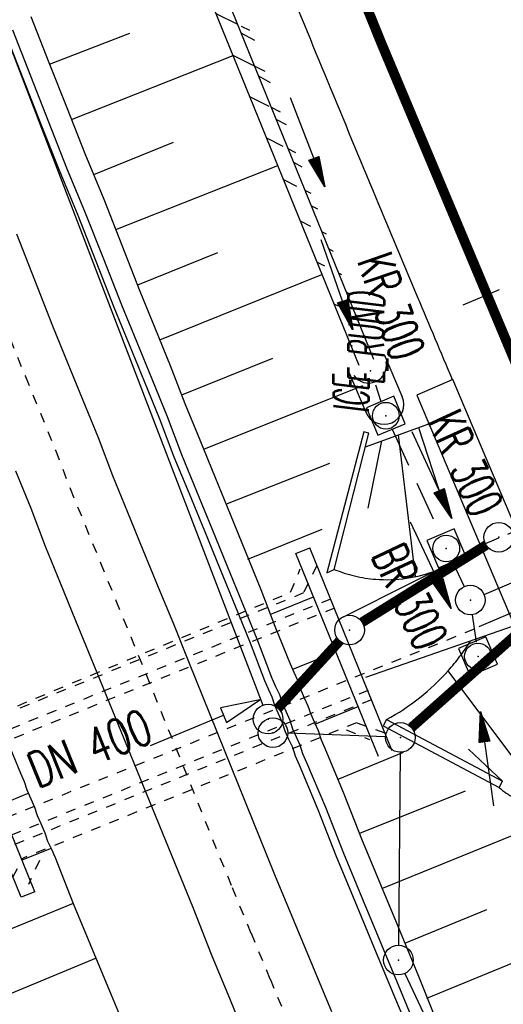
# Model space of a CAD drawing. Extents: x 447882 to 448688, y 437766 to 439043.
# Tile 53 of 121: x 448230 to 448255, y 438359 to 438409. Entities that reach past the tile are written whole.
import ezdxf
from ezdxf.enums import TextEntityAlignment as Align

# ---------------------------------------------------------------- set-up
doc = ezdxf.new("R2010")
doc.units = 0
doc.header["$LTSCALE"] = 2
doc.header["$MEASUREMENT"] = 0
for name, pattern in [('ACAD_ISO03W100', [0.5, 0.25, -0.25]), ('ACAD_ISO10W100W', [0.5, 0.25, -0.25]), ('AUSGEZOGEN', [0]), ('GESTRICH-X2', [1.5, 1, -0.5]), ('GESTRICHELT', [0.75, 0.5, -0.25]), ('PUNKTX2', [0.5, 0.25, -0.25]), ('STRICHLINIEX2', [0.5, 0.25, -0.25])]:
    doc.linetypes.add(name, pattern=pattern)
doc.layers.get('0').update_dxf_attribs({"linetype": 'AUSGEZOGEN'})
for name, color, linetype in [('211-GRENZL', 8, 'AUSGEZOGEN'), ('211-GRENZL-BAB', 7, 'AUSGEZOGEN'), ('211-GRENZP', 8, 'AUSGEZOGEN'), ('211-GRENZP-BAB', 7, 'AUSGEZOGEN'), ('ANMERKUNG', 7, 'CONTINUOUS'), ('BAUWOTOP', 250, 'AUSGEZOGEN'), ('BAUWUTOP', 250, 'GESTRICHELT'), ('BOESCHG', 250, 'AUSGEZOGEN'), ('DB-Bahnachse', 7, 'CONTINUOUS'), ('DB-Boeschungen', 15, 'CONTINUOUS'), ('DB-Gleisachsen', 7, 'CONTINUOUS'), ('DB-Ingenieurbauwerke', 15, 'CONTINUOUS'), ('DB-Kabelanalagen', 15, 'CONTINUOUS'), ('DB-Wegdurchlässe', 15, 'CONTINUOUS'), ('DURCHL', 200, 'GESTRICH-X2'), ('FBRTOP', 250, 'AUSGEZOGEN'), ('KANAL', 7, 'GESTRICH-X2'), ('MULDE', 250, 'AUSGEZOGEN'), ('PFEIL', 7, 'CONTINUOUS'), ('PFEILTOP', 200, 'AUSGEZOGEN'), ('Rinne', 200, 'CONTINUOUS'), ('SCHLITZRINNE', 200, 'AUSGEZOGEN'), ('SCHSYMBOL', 200, 'AUSGEZOGEN'), ('STRASSE', 250, 'AUSGEZOGEN'), ('TEXTO', 4, 'CONTINUOUS')]:
    doc.layers.add(name, color=color, linetype=linetype)
doc.styles.add('ROMANS', font='romans.shx', dxfattribs={"width": 0.8})

# ---------------------------------------------------------------- blocks, each defined once
blk = doc.blocks.new('20')
blk.add_lwpolyline([(-0.754, -0.751), (0.754, -0.751), (0.754, 0.75), (-0.754, 0.75)], close=True)
blk.add_circle((0, 0), 0.676)
blk.add_point((0, 0))
blk = doc.blocks.new('42')
at = {"color": 0}
blk.add_arc((-0.025, -0.311), 0.91, 12.5363, 167.4637, dxfattribs=at)
blk.add_point((0, 0), dxfattribs=at)
blk = doc.blocks.new('GST')
at = {"color": 0}
blk.add_circle((0, 0), 0.75, dxfattribs=at)
blk.add_point((0, 0), dxfattribs=at)
blk = doc.blocks.new('10')
blk.add_blockref('GST', (0, 0))
blk = doc.blocks.new('PFEIL2')
at = {"color": 0}
for p, q in [((0.88, 0.002), (-2.401, -0.012)), ((0.881, -0.271), (0.879, 0.276)), ((0.879, 0.276), (2.429, 0.009)), ((0.911, 0.27), (0.879, 0.265)), ((0.965, 0.261), (0.879, 0.246)), ((1.019, 0.252), (0.879, 0.228)), ((1.073, 0.242), (0.879, 0.209)), ((1.127, 0.233), (0.879, 0.191)), ((1.181, 0.224), (0.879, 0.172)), ((1.235, 0.214), (0.879, 0.154)), ((1.289, 0.205), (0.879, 0.135)), ((1.343, 0.196), (0.879, 0.117)), ((1.397, 0.187), (0.879, 0.098)), ((1.451, 0.177), (0.879, 0.08)), ((1.505, 0.168), (0.879, 0.061)), ((1.559, 0.159), (0.88, 0.043)), ((1.613, 0.149), (0.88, 0.024)), ((1.668, 0.14), (0.88, 0.006)), ((1.722, 0.131), (0.88, -0.013)), ((1.776, 0.121), (0.88, -0.031)), ((1.83, 0.112), (0.88, -0.05)), ((1.884, 0.103), (0.88, -0.068)), ((1.938, 0.094), (0.88, -0.087)), ((1.992, 0.084), (0.88, -0.105)), ((2.046, 0.075), (0.88, -0.124)), ((2.1, 0.066), (0.88, -0.142)), ((2.154, 0.056), (0.88, -0.161)), ((2.208, 0.047), (0.88, -0.179)), ((2.262, 0.038), (0.881, -0.198)), ((2.316, 0.029), (0.881, -0.216)), ((2.37, 0.019), (0.881, -0.235)), ((2.424, 0.01), (0.881, -0.253)), ((2.429, 0.009), (0.881, -0.271))]:
    blk.add_line(p, q, dxfattribs=at)

msp = doc.modelspace()

# ---------------------------------------------------------------- hatches: boundary and pattern name
at = {"layer": 'PFEILTOP'}
h = msp.add_hatch(dxfattribs=at)
h.set_pattern_fill('_USER', color=256, scale=1.5, angle=45, style=0, pattern_type=0)
h.set_pattern_definition([(331.5615, (448173.417, 438603.3522), (0.714322, 1.318994), [])])
edge = h.paths.add_edge_path()
edge.add_line((448171.869, 438608.605), (448175.29, 438596.997))
edge.add_line((448175.29, 438596.997), (448178.58, 438586.042))
edge.add_line((448178.58, 438586.042), (448181.938, 438574.654))
edge.add_line((448181.938, 438574.654), (448181.823, 438569.54))
edge.add_line((448181.823, 438569.54), (448186.54, 438555.869))
edge.add_line((448186.54, 438555.869), (448199.654, 438516.778))
edge.add_line((448199.654, 438516.778), (448214.2, 438477.7))
edge.add_line((448214.2, 438477.7), (448232.14, 438430.591))
edge.add_line((448232.14, 438430.591), (448248.056, 438391.391))
edge.add_line((448171.101, 438608.379), (448171.869, 438608.605))
edge.add_line((448171.101, 438608.379), (448174.524, 438596.769))
edge.add_line((448174.524, 438596.769), (448177.814, 438585.814))
edge.add_line((448177.814, 438585.814), (448181.136, 438574.548))
edge.add_line((448181.136, 438574.548), (448181.062, 438571.298))
h = msp.add_hatch(dxfattribs=at)
h.set_pattern_fill('_USER', color=256, scale=1.5, angle=45, style=0, pattern_type=0)
h.set_pattern_definition([(333.5461, (448188.4438, 438550.1932), (0.668216, 1.34294), [])])
edge = h.paths.add_edge_path()
edge.add_line((448171.869, 438608.605), (448175.29, 438596.997))
edge.add_line((448175.29, 438596.997), (448178.58, 438586.042))
edge.add_line((448178.58, 438586.042), (448181.938, 438574.654))
edge.add_line((448181.938, 438574.654), (448181.823, 438569.54))
edge.add_line((448181.823, 438569.54), (448186.54, 438555.869))
edge.add_line((448186.54, 438555.869), (448199.654, 438516.778))
edge.add_line((448199.654, 438516.778), (448214.2, 438477.7))
edge.add_line((448214.2, 438477.7), (448232.14, 438430.591))
edge.add_line((448232.14, 438430.591), (448248.056, 438391.391))
edge.add_line((448181.053, 438569.316), (448185.782, 438555.611))
edge.add_line((448185.782, 438555.611), (448198.9, 438516.512))
edge.add_line((448198.9, 438516.512), (448213.452, 438477.418))
edge.add_line((448213.452, 438477.418), (448231.396, 438430.299))
edge.add_line((448231.396, 438430.299), (448247.314, 438391.091))
at = {"layer": 'SCHLITZRINNE'}
h = msp.add_hatch(dxfattribs=at)
h.set_pattern_fill('_USER', color=256, scale=1.5, angle=45, style=0, pattern_type=0)
h.set_pattern_definition([(324.8574, (448134.7023, 438851.6164), (0.86342, 1.226583), [])])
edge = h.paths.add_edge_path()
edge.add_line((448125.443, 438906.454), (448125.936, 438906.533))
edge.add_line((448125.936, 438906.533), (448126.04, 438905.88))
edge.add_arc((261507.524, 409202.339), 188967.645, 9.03995391, 9.04374407, ccw=False)
edge.add_line((448128.005, 438893.535), (448131.933, 438868.846))
edge.add_line((448131.933, 438868.846), (448133.254, 438860.539))
edge.add_arc((449371.197, 439057.494), 1253.513, 189.039943, 189.277818)
edge.add_arc((454072.816, 439825.545), 6017.453, 189.2778182, 189.3863877)
edge.add_arc((449284.377, 439033.993), 1164.031, 189.386388, 189.87641)
edge.add_arc((450764.431, 439291.676), 2666.349, 189.87641, 190.200181)
edge.add_arc((449881.193, 439132.753), 1768.927, 190.200181, 190.588964)
edge.add_arc((450188.848, 439190.268), 2081.912, 190.588964, 190.947332)
edge.add_arc((450096.336, 439172.374), 1987.685, 190.947332, 191.307685)
edge.add_arc((450103.529, 439173.812), 1995.02, 191.307685, 191.667375)
edge.add_arc((450113.912, 439175.956), 2005.623, 191.667375, 192.024165)
edge.add_arc((450128.354, 439179.032), 2020.389, 192.024165, 192.37965)
edge.add_arc((450121.636, 439177.558), 2013.511, 192.37965, 192.73712)
edge.add_arc((450090.705, 439170.566), 1981.8, 192.73712, 193.097438)
edge.add_arc((450089.716, 439170.336), 1980.784, 193.097438, 193.45758)
edge.add_arc((450128.145, 439179.532), 2020.298, 193.45758, 193.814181)
edge.add_arc((450131.046, 439180.245), 2023.285, 193.814181, 194.170205)
edge.add_arc((450093.866, 439170.858), 1984.938, 194.170205, 194.529652)
edge.add_arc((450094.254, 439170.958), 1985.339, 194.529652, 194.889491)
edge.add_arc((450121.506, 439178.204), 2013.538, 194.889491, 195.246802)
edge.add_arc((450124.649, 439179.061), 2016.795, 195.246802, 195.602873)
edge.add_arc((450111.382, 439175.356), 2003.021, 195.602873, 195.960167)
edge.add_arc((450101.557, 439172.546), 1992.802, 195.960167, 196.3197)
edge.add_arc((450106.363, 439173.953), 1997.81, 196.3197, 196.678782)
edge.add_arc((450107.837, 439174.395), 1999.349, 196.678782, 197.03752)
edge.add_arc((450104.436, 439173.352), 1995.791, 197.03752, 197.396578)
edge.add_arc((450113.998, 439176.348), 2005.812, 197.396578, 197.753665)
edge.add_arc((450121.006, 439178.592), 2013.17, 197.753665, 198.110098)
edge.add_arc((450117.03, 439177.292), 2008.988, 198.110098, 198.467563)
edge.add_arc((450103.872, 439172.898), 1995.115, 198.467563, 198.826268)
edge.add_arc((450099.455, 439171.391), 1990.448, 198.826268, 199.185784)
edge.add_arc((450113.542, 439176.293), 2005.364, 199.185784, 199.54396)
edge.add_arc((450116.79, 439177.446), 2008.81, 199.54396, 199.90126)
edge.add_arc((450108.06, 439174.286), 1999.526, 199.90126, 200.259389)
edge.add_arc((450108.407, 439174.414), 1999.896, 200.259389, 200.617742)
edge.add_arc((450110.76, 439175.299), 2002.409, 200.617742, 200.975871)
edge.add_arc((450111.887, 439175.731), 2003.616, 200.975871, 201.333691)
edge.add_arc((450111.742, 439175.674), 2003.46, 201.333691, 201.691524)
edge.add_arc((450110.583, 439175.213), 2002.213, 201.691524, 202.04953)
edge.add_arc((450111.609, 439175.629), 2003.32, 202.04953, 202.407437)
edge.add_arc((450109.603, 439174.802), 2001.151, 202.407437, 202.765839)
edge.add_arc((450106.414, 439173.464), 1997.693, 202.765839, 203.100071)
edge.add_line((448125.443, 438906.454), (448125.547, 438905.801))
edge.add_arc((261507.369, 409202.315), 188967.302, 9.03995391, 9.04374407, ccw=False)
edge.add_line((448127.511, 438893.456), (448131.439, 438868.767))
edge.add_line((448131.439, 438868.767), (448132.715, 438860.746))
h = msp.add_hatch(dxfattribs=at)
h.set_pattern_fill('_USER', color=256, scale=1.5, angle=45, style=0, pattern_type=0)
h.set_pattern_definition([(326.72764, (448148.0771, 438778.445), (0.822929, 1.254108), [])])
edge = h.paths.add_edge_path()
edge.add_line((448125.936, 438906.533), (448126.04, 438905.88))
edge.add_arc((261507.524, 409202.339), 188967.645, 9.03995391, 9.04374407, ccw=False)
edge.add_line((448128.005, 438893.535), (448131.933, 438868.846))
edge.add_line((448131.933, 438868.846), (448133.254, 438860.539))
edge.add_arc((449371.197, 439057.494), 1253.513, 189.039943, 189.277818)
edge.add_arc((454072.816, 439825.545), 6017.453, 189.2778182, 189.3863877)
edge.add_arc((449284.377, 439033.993), 1164.031, 189.386388, 189.87641)
edge.add_arc((450764.431, 439291.676), 2666.349, 189.87641, 190.200181)
edge.add_arc((449881.193, 439132.753), 1768.927, 190.200181, 190.588964)
edge.add_arc((450188.848, 439190.268), 2081.912, 190.588964, 190.947332)
edge.add_arc((450096.336, 439172.374), 1987.685, 190.947332, 191.307685)
edge.add_arc((450103.529, 439173.812), 1995.02, 191.307685, 191.667375)
edge.add_arc((450113.912, 439175.956), 2005.623, 191.667375, 192.024165)
edge.add_arc((450128.354, 439179.032), 2020.389, 192.024165, 192.37965)
edge.add_arc((450121.636, 439177.558), 2013.511, 192.37965, 192.73712)
edge.add_arc((450090.705, 439170.566), 1981.8, 192.73712, 193.097438)
edge.add_arc((450089.716, 439170.336), 1980.784, 193.097438, 193.45758)
edge.add_arc((450128.145, 439179.532), 2020.298, 193.45758, 193.814181)
edge.add_arc((450131.046, 439180.245), 2023.285, 193.814181, 194.170205)
edge.add_arc((450093.866, 439170.858), 1984.938, 194.170205, 194.529652)
edge.add_arc((450094.254, 439170.958), 1985.339, 194.529652, 194.889491)
edge.add_arc((450121.506, 439178.204), 2013.538, 194.889491, 195.246802)
edge.add_arc((450124.649, 439179.061), 2016.795, 195.246802, 195.602873)
edge.add_arc((450111.382, 439175.356), 2003.021, 195.602873, 195.960167)
edge.add_arc((450101.557, 439172.546), 1992.802, 195.960167, 196.3197)
edge.add_arc((450106.363, 439173.953), 1997.81, 196.3197, 196.678782)
edge.add_arc((450107.837, 439174.395), 1999.349, 196.678782, 197.03752)
edge.add_arc((450104.436, 439173.352), 1995.791, 197.03752, 197.396578)
edge.add_arc((450113.998, 439176.348), 2005.812, 197.396578, 197.753665)
edge.add_arc((450121.006, 439178.592), 2013.17, 197.753665, 198.110098)
edge.add_arc((450117.03, 439177.292), 2008.988, 198.110098, 198.467563)
edge.add_arc((450103.872, 439172.898), 1995.115, 198.467563, 198.826268)
edge.add_arc((450099.455, 439171.391), 1990.448, 198.826268, 199.185784)
edge.add_arc((450113.542, 439176.293), 2005.364, 199.185784, 199.54396)
edge.add_arc((450116.79, 439177.446), 2008.81, 199.54396, 199.90126)
edge.add_arc((450108.06, 439174.286), 1999.526, 199.90126, 200.259389)
edge.add_arc((450108.407, 439174.414), 1999.896, 200.259389, 200.617742)
edge.add_arc((450110.76, 439175.299), 2002.409, 200.617742, 200.975871)
edge.add_arc((450111.887, 439175.731), 2003.616, 200.975871, 201.333691)
edge.add_arc((450111.742, 439175.674), 2003.46, 201.333691, 201.691524)
edge.add_arc((450110.583, 439175.213), 2002.213, 201.691524, 202.04953)
edge.add_arc((450111.609, 439175.629), 2003.32, 202.04953, 202.407437)
edge.add_arc((450109.603, 439174.802), 2001.151, 202.407437, 202.765839)
edge.add_arc((450106.414, 439173.464), 1997.693, 202.765839, 203.100071)
edge.add_arc((450188.848, 439190.268), 2082.412, 190.799627, 190.947332)
edge.add_arc((450096.336, 439172.374), 1988.185, 190.947332, 191.307685)
edge.add_arc((450103.529, 439173.812), 1995.52, 191.307685, 191.667375)
edge.add_arc((450113.912, 439175.956), 2006.123, 191.667375, 192.024165)
edge.add_arc((450128.354, 439179.032), 2020.889, 192.024165, 192.37965)
edge.add_arc((450121.636, 439177.558), 2014.011, 192.37965, 192.469296)
h = msp.add_hatch(dxfattribs=at)
h.set_pattern_fill('_USER', color=256, scale=1.5, angle=45, style=0, pattern_type=0)
h.set_pattern_definition([(328.16104, (448159.8269, 438724.2048), (0.7913003, 1.274301), [])])
edge = h.paths.add_edge_path()
edge.add_line((448125.936, 438906.533), (448126.04, 438905.88))
edge.add_arc((261507.524, 409202.339), 188967.645, 9.03995391, 9.04374407, ccw=False)
edge.add_line((448128.005, 438893.535), (448131.933, 438868.846))
edge.add_line((448131.933, 438868.846), (448133.254, 438860.539))
edge.add_arc((449371.197, 439057.494), 1253.513, 189.039943, 189.277818)
edge.add_arc((454072.816, 439825.545), 6017.453, 189.2778182, 189.3863877)
edge.add_arc((449284.377, 439033.993), 1164.031, 189.386388, 189.87641)
edge.add_arc((450764.431, 439291.676), 2666.349, 189.87641, 190.200181)
edge.add_arc((449881.193, 439132.753), 1768.927, 190.200181, 190.588964)
edge.add_arc((450188.848, 439190.268), 2081.912, 190.588964, 190.947332)
edge.add_arc((450096.336, 439172.374), 1987.685, 190.947332, 191.307685)
edge.add_arc((450103.529, 439173.812), 1995.02, 191.307685, 191.667375)
edge.add_arc((450113.912, 439175.956), 2005.623, 191.667375, 192.024165)
edge.add_arc((450128.354, 439179.032), 2020.389, 192.024165, 192.37965)
edge.add_arc((450121.636, 439177.558), 2013.511, 192.37965, 192.73712)
edge.add_arc((450090.705, 439170.566), 1981.8, 192.73712, 193.097438)
edge.add_arc((450089.716, 439170.336), 1980.784, 193.097438, 193.45758)
edge.add_arc((450128.145, 439179.532), 2020.298, 193.45758, 193.814181)
edge.add_arc((450131.046, 439180.245), 2023.285, 193.814181, 194.170205)
edge.add_arc((450093.866, 439170.858), 1984.938, 194.170205, 194.529652)
edge.add_arc((450094.254, 439170.958), 1985.339, 194.529652, 194.889491)
edge.add_arc((450121.506, 439178.204), 2013.538, 194.889491, 195.246802)
edge.add_arc((450124.649, 439179.061), 2016.795, 195.246802, 195.602873)
edge.add_arc((450111.382, 439175.356), 2003.021, 195.602873, 195.960167)
edge.add_arc((450101.557, 439172.546), 1992.802, 195.960167, 196.3197)
edge.add_arc((450106.363, 439173.953), 1997.81, 196.3197, 196.678782)
edge.add_arc((450107.837, 439174.395), 1999.349, 196.678782, 197.03752)
edge.add_arc((450104.436, 439173.352), 1995.791, 197.03752, 197.396578)
edge.add_arc((450113.998, 439176.348), 2005.812, 197.396578, 197.753665)
edge.add_arc((450121.006, 439178.592), 2013.17, 197.753665, 198.110098)
edge.add_arc((450117.03, 439177.292), 2008.988, 198.110098, 198.467563)
edge.add_arc((450103.872, 439172.898), 1995.115, 198.467563, 198.826268)
edge.add_arc((450099.455, 439171.391), 1990.448, 198.826268, 199.185784)
edge.add_arc((450113.542, 439176.293), 2005.364, 199.185784, 199.54396)
edge.add_arc((450116.79, 439177.446), 2008.81, 199.54396, 199.90126)
edge.add_arc((450108.06, 439174.286), 1999.526, 199.90126, 200.259389)
edge.add_arc((450108.407, 439174.414), 1999.896, 200.259389, 200.617742)
edge.add_arc((450110.76, 439175.299), 2002.409, 200.617742, 200.975871)
edge.add_arc((450111.887, 439175.731), 2003.616, 200.975871, 201.333691)
edge.add_arc((450111.742, 439175.674), 2003.46, 201.333691, 201.691524)
edge.add_arc((450110.583, 439175.213), 2002.213, 201.691524, 202.04953)
edge.add_arc((450111.609, 439175.629), 2003.32, 202.04953, 202.407437)
edge.add_arc((450109.603, 439174.802), 2001.151, 202.407437, 202.765839)
edge.add_arc((450106.414, 439173.464), 1997.693, 202.765839, 203.100071)
edge.add_arc((450121.636, 439177.558), 2014.011, 192.51205, 192.73712)
edge.add_arc((450090.705, 439170.566), 1982.3, 192.73712, 193.097438)
edge.add_arc((450089.716, 439170.336), 1981.284, 193.097438, 193.45758)
edge.add_arc((450128.145, 439179.532), 2020.798, 193.45758, 193.814181)
edge.add_arc((450131.046, 439180.245), 2023.785, 193.814181, 194.170205)
edge.add_arc((450093.866, 439170.858), 1985.438, 194.170205, 194.185146)
h = msp.add_hatch(dxfattribs=at)
h.set_pattern_fill('_USER', color=256, scale=1.5, angle=45, style=0, pattern_type=0)
h.set_pattern_definition([(334.92026, (448224.608, 438502.9346), (0.635819, 1.358578), [])])
edge = h.paths.add_edge_path()
edge.add_line((448125.936, 438906.533), (448126.04, 438905.88))
edge.add_arc((261507.524, 409202.339), 188967.645, 9.03995391, 9.04374407, ccw=False)
edge.add_line((448128.005, 438893.535), (448131.933, 438868.846))
edge.add_line((448131.933, 438868.846), (448133.254, 438860.539))
edge.add_arc((449371.197, 439057.494), 1253.513, 189.039943, 189.277818)
edge.add_arc((454072.816, 439825.545), 6017.453, 189.2778182, 189.3863877)
edge.add_arc((449284.377, 439033.993), 1164.031, 189.386388, 189.87641)
edge.add_arc((450764.431, 439291.676), 2666.349, 189.87641, 190.200181)
edge.add_arc((449881.193, 439132.753), 1768.927, 190.200181, 190.588964)
edge.add_arc((450188.848, 439190.268), 2081.912, 190.588964, 190.947332)
edge.add_arc((450096.336, 439172.374), 1987.685, 190.947332, 191.307685)
edge.add_arc((450103.529, 439173.812), 1995.02, 191.307685, 191.667375)
edge.add_arc((450113.912, 439175.956), 2005.623, 191.667375, 192.024165)
edge.add_arc((450128.354, 439179.032), 2020.389, 192.024165, 192.37965)
edge.add_arc((450121.636, 439177.558), 2013.511, 192.37965, 192.73712)
edge.add_arc((450090.705, 439170.566), 1981.8, 192.73712, 193.097438)
edge.add_arc((450089.716, 439170.336), 1980.784, 193.097438, 193.45758)
edge.add_arc((450128.145, 439179.532), 2020.298, 193.45758, 193.814181)
edge.add_arc((450131.046, 439180.245), 2023.285, 193.814181, 194.170205)
edge.add_arc((450093.866, 439170.858), 1984.938, 194.170205, 194.529652)
edge.add_arc((450094.254, 439170.958), 1985.339, 194.529652, 194.889491)
edge.add_arc((450121.506, 439178.204), 2013.538, 194.889491, 195.246802)
edge.add_arc((450124.649, 439179.061), 2016.795, 195.246802, 195.602873)
edge.add_arc((450111.382, 439175.356), 2003.021, 195.602873, 195.960167)
edge.add_arc((450101.557, 439172.546), 1992.802, 195.960167, 196.3197)
edge.add_arc((450106.363, 439173.953), 1997.81, 196.3197, 196.678782)
edge.add_arc((450107.837, 439174.395), 1999.349, 196.678782, 197.03752)
edge.add_arc((450104.436, 439173.352), 1995.791, 197.03752, 197.396578)
edge.add_arc((450113.998, 439176.348), 2005.812, 197.396578, 197.753665)
edge.add_arc((450121.006, 439178.592), 2013.17, 197.753665, 198.110098)
edge.add_arc((450117.03, 439177.292), 2008.988, 198.110098, 198.467563)
edge.add_arc((450103.872, 439172.898), 1995.115, 198.467563, 198.826268)
edge.add_arc((450099.455, 439171.391), 1990.448, 198.826268, 199.185784)
edge.add_arc((450113.542, 439176.293), 2005.364, 199.185784, 199.54396)
edge.add_arc((450116.79, 439177.446), 2008.81, 199.54396, 199.90126)
edge.add_arc((450108.06, 439174.286), 1999.526, 199.90126, 200.259389)
edge.add_arc((450108.407, 439174.414), 1999.896, 200.259389, 200.617742)
edge.add_arc((450110.76, 439175.299), 2002.409, 200.617742, 200.975871)
edge.add_arc((450111.887, 439175.731), 2003.616, 200.975871, 201.333691)
edge.add_arc((450111.742, 439175.674), 2003.46, 201.333691, 201.691524)
edge.add_arc((450110.583, 439175.213), 2002.213, 201.691524, 202.04953)
edge.add_arc((450111.609, 439175.629), 2003.32, 202.04953, 202.407437)
edge.add_arc((450109.603, 439174.802), 2001.151, 202.407437, 202.765839)
edge.add_arc((450106.414, 439173.464), 1997.693, 202.765839, 203.100071)
edge.add_arc((450113.542, 439176.293), 2005.864, 199.384527, 199.54396)
edge.add_arc((450116.79, 439177.446), 2009.31, 199.54396, 199.90126)
edge.add_arc((450108.06, 439174.286), 2000.026, 199.90126, 200.259389)
edge.add_arc((450108.407, 439174.414), 2000.396, 200.259389, 200.617742)
edge.add_arc((450110.76, 439175.299), 2002.909, 200.617742, 200.975871)
edge.add_arc((450111.887, 439175.731), 2004.116, 200.975871, 201.063002)
h = msp.add_hatch(dxfattribs=at)
h.set_pattern_fill('_USER', color=256, scale=1.5, angle=45, style=0, pattern_type=0)
h.set_pattern_definition([(337.95664, (448265.5285, 438397.6318), (0.5629623, 1.39035), [])])
edge = h.paths.add_edge_path()
edge.add_line((448125.936, 438906.533), (448126.04, 438905.88))
edge.add_arc((261507.524, 409202.339), 188967.645, 9.03995391, 9.04374407, ccw=False)
edge.add_line((448128.005, 438893.535), (448131.933, 438868.846))
edge.add_line((448131.933, 438868.846), (448133.254, 438860.539))
edge.add_arc((449371.197, 439057.494), 1253.513, 189.039943, 189.277818)
edge.add_arc((454072.816, 439825.545), 6017.453, 189.2778182, 189.3863877)
edge.add_arc((449284.377, 439033.993), 1164.031, 189.386388, 189.87641)
edge.add_arc((450764.431, 439291.676), 2666.349, 189.87641, 190.200181)
edge.add_arc((449881.193, 439132.753), 1768.927, 190.200181, 190.588964)
edge.add_arc((450188.848, 439190.268), 2081.912, 190.588964, 190.947332)
edge.add_arc((450096.336, 439172.374), 1987.685, 190.947332, 191.307685)
edge.add_arc((450103.529, 439173.812), 1995.02, 191.307685, 191.667375)
edge.add_arc((450113.912, 439175.956), 2005.623, 191.667375, 192.024165)
edge.add_arc((450128.354, 439179.032), 2020.389, 192.024165, 192.37965)
edge.add_arc((450121.636, 439177.558), 2013.511, 192.37965, 192.73712)
edge.add_arc((450090.705, 439170.566), 1981.8, 192.73712, 193.097438)
edge.add_arc((450089.716, 439170.336), 1980.784, 193.097438, 193.45758)
edge.add_arc((450128.145, 439179.532), 2020.298, 193.45758, 193.814181)
edge.add_arc((450131.046, 439180.245), 2023.285, 193.814181, 194.170205)
edge.add_arc((450093.866, 439170.858), 1984.938, 194.170205, 194.529652)
edge.add_arc((450094.254, 439170.958), 1985.339, 194.529652, 194.889491)
edge.add_arc((450121.506, 439178.204), 2013.538, 194.889491, 195.246802)
edge.add_arc((450124.649, 439179.061), 2016.795, 195.246802, 195.602873)
edge.add_arc((450111.382, 439175.356), 2003.021, 195.602873, 195.960167)
edge.add_arc((450101.557, 439172.546), 1992.802, 195.960167, 196.3197)
edge.add_arc((450106.363, 439173.953), 1997.81, 196.3197, 196.678782)
edge.add_arc((450107.837, 439174.395), 1999.349, 196.678782, 197.03752)
edge.add_arc((450104.436, 439173.352), 1995.791, 197.03752, 197.396578)
edge.add_arc((450113.998, 439176.348), 2005.812, 197.396578, 197.753665)
edge.add_arc((450121.006, 439178.592), 2013.17, 197.753665, 198.110098)
edge.add_arc((450117.03, 439177.292), 2008.988, 198.110098, 198.467563)
edge.add_arc((450103.872, 439172.898), 1995.115, 198.467563, 198.826268)
edge.add_arc((450099.455, 439171.391), 1990.448, 198.826268, 199.185784)
edge.add_arc((450113.542, 439176.293), 2005.364, 199.185784, 199.54396)
edge.add_arc((450116.79, 439177.446), 2008.81, 199.54396, 199.90126)
edge.add_arc((450108.06, 439174.286), 1999.526, 199.90126, 200.259389)
edge.add_arc((450108.407, 439174.414), 1999.896, 200.259389, 200.617742)
edge.add_arc((450110.76, 439175.299), 2002.409, 200.617742, 200.975871)
edge.add_arc((450111.887, 439175.731), 2003.616, 200.975871, 201.333691)
edge.add_arc((450111.742, 439175.674), 2003.46, 201.333691, 201.691524)
edge.add_arc((450110.583, 439175.213), 2002.213, 201.691524, 202.04953)
edge.add_arc((450111.609, 439175.629), 2003.32, 202.04953, 202.407437)
edge.add_arc((450109.603, 439174.802), 2001.151, 202.407437, 202.765839)
edge.add_arc((450106.414, 439173.464), 1997.693, 202.765839, 203.100071)
edge.add_arc((450106.414, 439173.464), 1998.193, 202.821848, 203.100071)
edge.add_line((448268.435, 438389.496), (448268.895, 438389.693))

# ---------------------------------------------------------------- linework, layer by layer
at = {"layer": '211-GRENZL'}
msp.add_line((448248.67, 438372.257), (448243.719, 438372.442), dxfattribs=at)
at = {"layer": '211-GRENZL-BAB', "flags": 128}
for points in [[(448226.348, 438415.879), (448242.451, 438373.86)], [(448249.413, 438371.48), (448249.327, 438361.699)], [(448249.639, 438360.271), (448267.86, 438321.539)]]:
    msp.add_lwpolyline(points, dxfattribs=at)
at = {"layer": '211-GRENZL-BAB', "const_width": 0.5, "flags": 128}
for points in [[(448253.763, 438381.973), (448247.487, 438378.067)], [(448255.589, 438377.712), (448249.98, 438372.728)], [(448243.226, 438373.713), (448246.344, 438377.117)]]:
    msp.add_lwpolyline(points, dxfattribs=at)
at = {"layer": 'BAUWOTOP'}
for p, q in [((448252.073, 438390.369), (448250.254, 438389.573)), ((448260.195, 438371.155), (448252.073, 438390.369)), ((448250.254, 438389.573), (448258.351, 438370.374))]:
    msp.add_line(p, q, dxfattribs=at)
at = {"layer": 'BAUWOTOP', "flags": 128}
for points in [[(448247.83, 438387.649), (448247.569, 438387.711), (448245.697, 438380.576), (448246.07, 438380.742), (448247.83, 438387.649)], [(448248.724, 438373.135), (448248.557, 438372.821)], [(448248.724, 438373.135), (448254.595, 438370.008)], [(448248.557, 438372.821), (448254.428, 438369.694)], [(448254.428, 438369.694), (448254.595, 438370.008)]]:
    msp.add_lwpolyline(points, dxfattribs=at)
at = {"layer": 'BAUWUTOP'}
msp.add_line((448253.486, 438381.946), (448288.675, 438396.845), dxfattribs=at)
at = {"layer": 'BOESCHG'}
for p, q in [((448249.302, 438387.552), (448250.177, 438380.374)), ((448250.341, 438387.93), (448251.54, 438384.257)), ((448248.461, 438387.247), (448247.778, 438383.852)), ((448256.302, 438369.635), (448251.838, 438375.608)), ((448254.595, 438370.008), (448252.876, 438371.636))]:
    msp.add_line(p, q, dxfattribs=at)
at = {"layer": 'BOESCHG', "flags": 128}
msp.add_lwpolyline([(448247.653, 438386.953), (448250.866, 438388.121)], dxfattribs=at)
for points in [[(448246.07, 438380.742, 0.038795), (448247.101, 438380.41, 0.038795), (448248.17, 438380.242, 0.056227), (448249.736, 438380.295, 0.056227), (448251.25, 438380.695)], [(448248.724, 438373.135, 0.043207), (448250.388, 438374.237, 0.043207), (448251.838, 438375.608, 0.020458), (448252.437, 438376.34, 0.020458), (448252.975, 438377.119)]]:
    msp.add_lwpolyline(points, format="xyb", dxfattribs=at)
at = {"layer": 'BOESCHG'}
msp.add_arc((448256.61, 438372.065), 3.223, 227.3741, 243.337, dxfattribs=at)
at = {"layer": 'DB-Bahnachse', "linetype": 'ACAD_ISO10W100W'}
for p, q in [((448229.661, 438392.417), (448230.437, 438390.514)), ((448230.437, 438390.514), (448231.197, 438388.658)), ((448231.197, 438388.658), (448231.974, 438386.755)), ((448231.974, 438386.755), (448232.702, 438384.836)), ((448232.702, 438384.836), (448233.463, 438382.98)), ((448233.463, 438382.98), (448234.239, 438381.077)), ((448234.239, 438381.077), (448235.015, 438379.174)), ((448235.015, 438379.174), (448235.775, 438377.318)), ((448235.775, 438377.318), (448236.552, 438375.415)), ((448236.552, 438375.415), (448240.897, 438364.629)), ((448240.897, 438364.629), (448241.859, 438362.314)), ((448241.859, 438362.314), (448242.822, 438359.998)), ((448242.822, 438359.998), (448243.785, 438357.682))]:
    msp.add_line(p, q, dxfattribs=at)
at = {"layer": 'DB-Boeschungen', "linetype": 'Continuous'}
for p, q in [((448230.714, 438408.756), (448231.629, 438406.424)), ((448231.66, 438406.329), (448235.72, 438407.911)), ((448231.629, 438406.424), (448232.544, 438404.093)), ((448232.777, 438403.538), (448240.948, 438406.772)), ((448232.544, 438404.093), (448233.444, 438401.809)), ((448233.894, 438400.746), (448237.939, 438402.376)), ((448233.444, 438401.809), (448234.406, 438399.493)), ((448235.011, 438397.955), (448243.21, 438401.2)), ((448234.406, 438399.493), (448235.321, 438397.162)), ((448235.321, 438397.162), (448236.237, 438394.831)), ((448236.128, 438395.164), (448240.173, 438396.793)), ((448237.246, 438392.372), (448245.449, 438395.686)), ((448236.237, 438394.831), (448236.997, 438392.975)), ((448236.997, 438392.975), (448237.773, 438391.072)), ((448237.773, 438391.072), (448238.502, 438389.153)), ((448238.363, 438389.581), (448242.962, 438391.443)), ((448239.465, 438386.837), (448247.512, 438390.052)), ((448238.502, 438389.153), (448239.262, 438387.297)), ((448239.262, 438387.297), (448240.039, 438385.394)), ((448240.582, 438384.046), (448245.847, 438386.124)), ((448240.039, 438385.394), (448240.799, 438383.538)), ((448240.799, 438383.538), (448241.575, 438381.635)), ((448241.699, 438381.254), (448245.459, 438382.78)), ((448241.575, 438381.635), (448242.351, 438379.731)), ((448242.351, 438379.731), (448243.064, 438377.86)), ((448242.864, 438378.478), (448245.027, 438379.358)), ((448243.064, 438377.86), (448243.841, 438375.957)), ((448243.981, 438375.687), (448246.158, 438376.574)), ((448243.841, 438375.957), (448244.027, 438375.544)), ((448244.027, 438375.544), (448244.214, 438375.132)), ((448244.214, 438375.132), (448244.353, 438374.704)), ((448244.353, 438374.704), (448244.555, 438374.244)), ((448244.555, 438374.244), (448244.741, 438373.831)), ((448244.741, 438373.831), (448244.88, 438373.403)), ((448245.098, 438372.895), (448247.289, 438373.789)), ((448244.88, 438373.403), (448245.067, 438372.991)), ((448245.067, 438372.991), (448245.254, 438372.578)), ((448245.254, 438372.578), (448245.408, 438372.102)), ((448229.408, 438372.319), (448230.184, 438370.416)), ((448245.408, 438372.102), (448245.595, 438371.69)), ((448245.595, 438371.69), (448246.557, 438369.374)), ((448246.263, 438370.119), (448249.579, 438371.484)), ((448230.184, 438370.416), (448230.371, 438370.003)), ((448230.371, 438370.003), (448230.51, 438369.575)), ((448230.51, 438369.575), (448230.712, 438369.115)), ((448247.364, 438367.376), (448252.709, 438369.533)), ((448230.619, 438369.401), (448229.134, 438368.795)), ((448230.712, 438369.115), (448230.899, 438368.703)), ((448246.557, 438369.374), (448247.457, 438367.09)), ((448230.899, 438368.703), (448231.038, 438368.275)), ((448231.038, 438368.275), (448231.224, 438367.862)), ((448231.224, 438367.862), (448231.426, 438367.402)), ((448231.426, 438367.402), (448231.565, 438366.974)), ((448247.457, 438367.09), (448248.42, 438364.774)), ((448248.482, 438364.584), (448255.623, 438367.484)), ((448231.736, 438366.609), (448230.265, 438366.011)), ((448231.565, 438366.974), (448231.752, 438366.562)), ((448231.752, 438366.562), (448231.939, 438366.149)), ((448231.939, 438366.149), (448232.854, 438363.818)), ((448248.42, 438364.774), (448249.382, 438362.459)), ((448232.854, 438363.818), (448228.755, 438362.137)), ((448232.854, 438363.818), (448233.816, 438361.502)), ((448249.646, 438361.808), (448253.801, 438363.507)), ((448249.382, 438362.459), (448250.345, 438360.143)), ((448250.764, 438359.017), (448257.652, 438361.853)), ((448234.018, 438361.042), (448228.641, 438358.822)), ((448233.816, 438361.502), (448234.779, 438359.186)), ((448250.345, 438360.143), (448251.245, 438357.859)), ((448234.779, 438359.186), (448235.742, 438356.87))]:
    msp.add_line(p, q, dxfattribs=at)
at = {"layer": 'DB-Gleisachsen', "linetype": 'Continuous'}
for p, q in [((448229.981, 438397.74), (448230.897, 438395.409)), ((448230.897, 438395.409), (448231.812, 438393.078)), ((448231.812, 438393.078), (448232.588, 438391.174)), ((448232.588, 438391.174), (448233.348, 438389.319)), ((448233.348, 438389.319), (448234.125, 438387.415)), ((448234.125, 438387.415), (448234.853, 438385.496)), ((448229.937, 438385.739), (448230.714, 438383.836)), ((448234.853, 438385.496), (448235.614, 438383.641)), ((448230.714, 438383.836), (448231.442, 438381.917)), ((448235.614, 438383.641), (448236.39, 438381.737)), ((448231.442, 438381.917), (448232.203, 438380.062)), ((448236.39, 438381.737), (448237.166, 438379.834)), ((448232.203, 438380.062), (448232.979, 438378.158)), ((448237.166, 438379.834), (448237.927, 438377.978)), ((448232.979, 438378.158), (448233.755, 438376.255)), ((448237.927, 438377.978), (448238.703, 438376.075)), ((448233.755, 438376.255), (448234.516, 438374.399)), ((448238.703, 438376.075), (448243.048, 438365.29)), ((448234.516, 438374.399), (448238.924, 438363.582)), ((448243.048, 438365.29), (448244.01, 438362.974)), ((448238.924, 438363.582), (448239.839, 438361.251)), ((448244.01, 438362.974), (448244.973, 438360.658)), ((448239.839, 438361.251), (448240.801, 438358.935)), ((448244.973, 438360.658), (448245.936, 438358.342)), ((448240.801, 438358.935), (448241.764, 438356.619))]:
    msp.add_line(p, q, dxfattribs=at)
at = {"layer": 'DB-Ingenieurbauwerke', "linetype": 'Continuous'}
for p, q in [((448244.136, 438381.551), (448244.831, 438381.833)), ((448248.314, 438371.267), (448244.136, 438381.551)), ((448249.009, 438371.549), (448244.831, 438381.833)), ((448230.219, 438364.132), (448226.192, 438374.045)), ((448230.914, 438364.414), (448226.887, 438374.328)), ((448230.914, 438364.414), (448230.219, 438364.132))]:
    msp.add_line(p, q, dxfattribs=at)
at = {"layer": 'DB-Ingenieurbauwerke', "linetype": 'PUNKTX2'}
for p, q in [((448243.863, 438379.584), (448244.355, 438380.763)), ((448228.201, 438373.068), (448243.863, 438379.584)), ((448246.682, 438372.612), (448247.858, 438372.127)), ((448231.145, 438365.992), (448230.594, 438364.787))]:
    msp.add_line(p, q, dxfattribs=at)
at = {"layer": 'DB-Ingenieurbauwerke', "linetype": 'ACAD_ISO03W100'}
for p, q in [((448245.194, 438380.94), (448244.52, 438379.548)), ((448244.52, 438379.548), (448227.66, 438372.699)), ((448245.885, 438379.239), (448227.402, 438371.731)), ((448246.091, 438378.783), (448227.357, 438371.173)), ((448247.785, 438374.614), (448229.051, 438367.004)), ((448247.955, 438374.143), (448229.472, 438366.635)), ((448247.193, 438372.97), (448230.332, 438366.121)), ((448248.646, 438372.442), (448247.193, 438372.97)), ((448229.806, 438365.148), (448230.332, 438366.121))]:
    msp.add_line(p, q, dxfattribs=at)
at = {"layer": 'DB-Kabelanalagen', "linetype": 'Continuous'}
for p, q in [((448229.396, 438407.956), (448230.311, 438405.625)), ((448229.778, 438408.074), (448230.693, 438405.743)), ((448230.311, 438405.625), (448231.226, 438403.294)), ((448230.693, 438405.743), (448231.608, 438403.411)), ((448231.226, 438403.294), (448232.141, 438400.963)), ((448231.608, 438403.411), (448232.524, 438401.08)), ((448232.141, 438400.963), (448233.088, 438398.694)), ((448232.524, 438401.08), (448233.471, 438398.812)), ((448233.088, 438398.694), (448234.004, 438396.363)), ((448233.471, 438398.812), (448234.386, 438396.48)), ((448234.386, 438396.48), (448235.301, 438394.149)), ((448234.004, 438396.363), (448234.919, 438394.032)), ((448234.919, 438394.032), (448235.695, 438392.128)), ((448235.301, 438394.149), (448236.077, 438392.246)), ((448235.695, 438392.128), (448236.455, 438390.272)), ((448236.077, 438392.246), (448236.838, 438390.39)), ((448236.455, 438390.272), (448237.232, 438388.369)), ((448236.838, 438390.39), (448237.614, 438388.486)), ((448237.614, 438388.486), (448238.342, 438386.568)), ((448237.232, 438388.369), (448237.96, 438386.45)), ((448238.342, 438386.568), (448239.103, 438384.712)), ((448237.96, 438386.45), (448238.721, 438384.595)), ((448238.721, 438384.595), (448239.497, 438382.691)), ((448239.103, 438384.712), (448239.879, 438382.809)), ((448239.497, 438382.691), (448240.273, 438380.788)), ((448239.879, 438382.809), (448240.655, 438380.905)), ((448240.273, 438380.788), (448241.034, 438378.932)), ((448240.655, 438380.905), (448241.416, 438379.049)), ((448241.416, 438379.049), (448242.192, 438377.146)), ((448241.034, 438378.932), (448241.81, 438377.029)), ((448241.81, 438377.029), (448242.538, 438375.11)), ((448242.192, 438377.146), (448242.921, 438375.227)), ((448242.538, 438375.11), (448242.725, 438374.697)), ((448242.921, 438375.227), (448243.107, 438374.815)), ((448242.725, 438374.697), (448242.911, 438374.285)), ((448243.107, 438374.815), (448243.294, 438374.402)), ((448242.911, 438374.285), (448243.05, 438373.857)), ((448243.294, 438374.402), (448243.433, 438373.974)), ((448243.05, 438373.857), (448243.237, 438373.444)), ((448243.433, 438373.974), (448243.619, 438373.562)), ((448243.619, 438373.562), (448243.821, 438373.102)), ((448243.237, 438373.444), (448243.439, 438372.984)), ((448243.821, 438373.102), (448243.96, 438372.674)), ((448243.439, 438372.984), (448243.578, 438372.556)), ((448243.578, 438372.556), (448243.765, 438372.144)), ((448243.96, 438372.674), (448244.147, 438372.261)), ((448243.765, 438372.144), (448243.951, 438371.731)), ((448244.147, 438372.261), (448244.334, 438371.849)), ((448243.951, 438371.731), (448244.09, 438371.303)), ((448244.334, 438371.849), (448244.473, 438371.421)), ((448244.09, 438371.303), (448244.292, 438370.843)), ((448244.473, 438371.421), (448244.675, 438370.961)), ((448244.292, 438370.843), (448245.24, 438368.575)), ((448244.675, 438370.961), (448245.622, 438368.692)), ((448245.24, 438368.575), (448246.155, 438366.244)), ((448245.622, 438368.692), (448246.537, 438366.361)), ((448246.155, 438366.244), (448247.117, 438363.928)), ((448246.537, 438366.361), (448247.5, 438364.045)), ((448247.5, 438364.045), (448248.462, 438361.729)), ((448247.117, 438363.928), (448248.08, 438361.612)), ((448248.08, 438361.612), (448249.043, 438359.296)), ((448248.462, 438361.729), (448249.425, 438359.413)), ((448249.043, 438359.296), (448250.005, 438356.98)), ((448249.425, 438359.413), (448250.388, 438357.098))]:
    msp.add_line(p, q, dxfattribs=at)
at = {"layer": 'DB-Wegdurchlässe', "linetype": 'STRICHLINIEX2'}
msp.add_line((448253.149, 438377.709), (448223.908, 438365.921), dxfattribs=at)
at = {"layer": 'DB-Wegdurchlässe', "linetype": 'Continuous'}
for p, q in [((448242.31, 438374.13), (448240.31, 438373.731)), ((448240.617, 438372.993), (448242.31, 438374.13)), ((448240.31, 438373.731), (448240.617, 438372.993)), ((448236.77, 438371.826), (448240.464, 438373.362))]:
    msp.add_line(p, q, dxfattribs=at)
at = {"layer": 'DURCHL'}
for p, q in [((448265.491, 438399.549), (448251.999, 438393.877)), ((448248.156, 438390.094), (448248.438, 438389.25))]:
    msp.add_line(p, q, dxfattribs=at)
at = {"layer": 'FBRTOP'}
for points in [[(448131.684, 438991.32, -0.000001), (448134.983, 438970.589, -0.000001), (448138.911, 438945.9, 0.000002), (448142.84, 438921.21, 0.000007)], [(448231.124, 438441.868, 0.00008), (448231.358, 438441.269, 0.001561), (448235.981, 438429.54, 0.001562), (448240.677, 438417.842, 0.001562), (448245.447, 438406.169, 0.001564), (448250.292, 438394.524, 0.000561), (448252.045, 438390.357, 0.001563)]]:
    msp.add_lwpolyline(points, format="xyb", dxfattribs=at)
at = {"layer": 'FBRTOP', "const_width": 0.5}
msp.add_lwpolyline([(448117.312, 438986.185, -0.000001), (448120.169, 438968.232, -0.000001), (448124.098, 438943.543, 0.000002), (448128.026, 438918.853, 0.000007)], format="xyb", dxfattribs=at)
msp.add_lwpolyline([(448212.408, 438501.425), (448220.978, 438477.753), (448229.842, 438454.191), (448239.001, 438430.741), (448248.452, 438407.408), (448258.194, 438384.195), (448268.225, 438361.104), (448278.562, 438338.102), (448300.02, 438292.651), (448311.212, 438270.052), (448322.666, 438247.634), (448334.399, 438225.361), (448346.41, 438203.236), (448358.696, 438181.262), (448371.257, 438159.444), (448384.089, 438137.786), (448397.19, 438116.289), (448410.559, 438094.957), (448424.194, 438073.794), (448438.092, 438052.803), (448452.251, 438031.988), (448466.67, 438011.351), (448481.346, 437990.897)], dxfattribs=at)
at = {"layer": 'KANAL'}
for p, q in [((448248.156, 438390.094), (448248.438, 438389.25)), ((448249, 438387.844), (448251.438, 438382.5)), ((448252.063, 438381.125), (448252.656, 438379.875)), ((448253.656, 438379.469), (448255.281, 438380.156)), ((448253.063, 438378.438), (448253.25, 438377.063))]:
    msp.add_line(p, q, dxfattribs=at)
at = {"layer": 'MULDE', "flags": 128}
for points in [[(448248.606, 438391.631), (448249.516, 438389.483)], [(448246.764, 438390.851), (448247.674, 438388.703)]]:
    msp.add_lwpolyline(points, dxfattribs=at)
at = {"layer": 'MULDE'}
msp.add_arc((448248.595, 438389.093), 1, 202.9599, 22.9599, dxfattribs=at)
at = {"layer": 'Rinne', "flags": 128}
msp.add_lwpolyline([(448171.869, 438608.605), (448175.29, 438596.997), (448178.58, 438586.042), (448181.938, 438574.654), (448181.823, 438569.54), (448186.54, 438555.869), (448199.654, 438516.778), (448214.2, 438477.7), (448232.14, 438430.591), (448248.056, 438391.391)], dxfattribs=at)
at = {"layer": 'Rinne'}
msp.add_lwpolyline([(448181.053, 438569.316), (448185.782, 438555.611), (448198.9, 438516.512), (448213.452, 438477.418), (448231.396, 438430.299), (448247.314, 438391.091)], dxfattribs=at)
at = {"layer": 'STRASSE', "flags": 128}
for points in [[(448253.517, 438381.837), (448246.53, 438378.317)], [(448255.181, 438377.891), (448247.658, 438375.259)]]:
    msp.add_lwpolyline(points, dxfattribs=at)

# ---------------------------------------------------------------- block references
at = {"layer": '211-GRENZP', "rotation": 289.6609145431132}
msp.add_blockref('GST', (448242.97, 438372.469), dxfattribs=at)
at = {"layer": '211-GRENZP-BAB', "rotation": 289.6609145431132}
for p in [(448254.4, 438382.369), (448246.85, 438377.67), (448242.72, 438373.16), (448249.42, 438372.23), (448249.32, 438360.949)]:
    msp.add_blockref('GST', p, dxfattribs=at)
at = {"layer": 'PFEIL'}
for p, rotation in [((448246.209, 438395.164), 288.9259000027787), ((448251.017, 438385.533), 294.4689999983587), ((448250.953, 438380.957), 294.9833000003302), ((448255.593, 438378.767), 22.82260000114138), ((448253.804, 438371.136), 97.73379999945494)]:
    msp.add_blockref('PFEIL2', p, dxfattribs=dict(at, rotation=rotation))
at = {"layer": 'PFEILTOP', "rotation": 290.9161319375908}
msp.add_blockref('PFEIL2', (448244.725, 438402.386), dxfattribs=at)
at = {"layer": 'SCHSYMBOL'}
for name, p, rotation in [('42', (448247.907, 438390.795), 202.8376000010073), ('20', (448248.685, 438388.526), 292.9054), ('20', (448251.744, 438381.804), 293.1147), ('10', (448252.962, 438379.19), 293.1964), ('20', (448253.35, 438376.333), 293.2752)]:
    msp.add_blockref(name, p, dxfattribs=dict(at, rotation=rotation))

# ---------------------------------------------------------------- texts
at = {"layer": 'ANMERKUNG', "style": 'ROMANS', "oblique": 7, "width": 0.5}
for s, p in [('E_RUND', (448248.595, 438390.093)), ('ICE', (448247.83, 438388.649))]:
    msp.add_text(s, height=1.8, rotation=90, dxfattribs=at).set_placement(p)
at = {"layer": 'DB-Wegdurchlässe', "linetype": 'Continuous', "style": 'ROMANS', "oblique": 0, "width": 0.7}
msp.add_text('DN 400', height=1.8, rotation=22.0466, dxfattribs=at).set_placement((448231.056, 438369.64))
at = {"layer": 'TEXTO', "style": 'ROMANS', "width": 0.6}
for s, rotation, p in [('KR 300', 288.9259, (448248.104, 438393.782)), ('KR 300', 294.469, (448251.898, 438385.754)), ('BR 300', 294.9833, (448249.084, 438378.978))]:
    msp.add_text(s, height=1.8, rotation=rotation, dxfattribs=at).set_placement(p, align=Align.CENTER)

doc.saveas('drawing.dxf')
